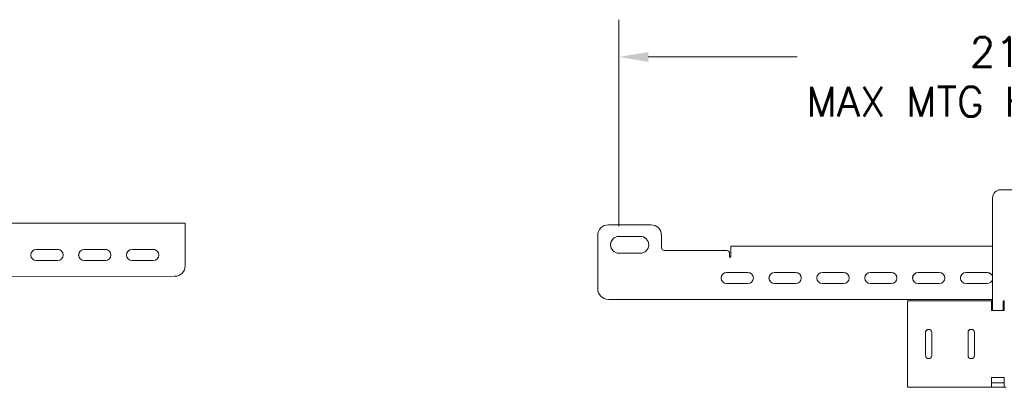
# Model space of a CAD drawing. Header units: inches. Extents: x 7.1 to 93.2, y 4.9 to 57.5.
# Tile 6 of 8: x 62.2 to 82.1, y 49.6 to 57. Entities that reach past the tile are written whole.
import ezdxf

# ---------------------------------------------------------------- set-up
doc = ezdxf.new("R2010")
doc.units = ezdxf.units.IN
doc.header["$LTSCALE"] = 6
doc.header["$MEASUREMENT"] = 0
doc.layers.add('Dimension (ANSI)', color=7, linetype='Continuous', lineweight=5)
doc.layers.add('Visible (ANSI)', color=7, linetype='Continuous', lineweight=5)
doc.styles.add('ROMANS', font='romans.shx')
doc.dimstyles.new('Default (ANSI)', dxfattribs={"dimscale": 6, "dimtxt": 0.1, "dimasz": 0.098425, "dimexe": 0.125, "dimexo": 0.0625, "dimgap": 0.031496, "dimtad": 0, "dimtih": 1, "dimtoh": 1, "dimdec": 3, "dimrnd": 1e-08, "dimzin": 0, "dimdsep": 46, "dimtxsty": 'ROMANS', "dimcen": 0.09, "dimdle": 0.393701, "dimclrd": 256, "dimclre": 256, "dimclrt": 256, "dimadec": 0, "dimazin": 0, "dimtfac": 1, "dimtofl": 0, "dimtmove": 0, "dimatfit": 3, "dimfxl": 1, "dimtolj": 1, "dimtzin": 0, "dimlwd": -1, "dimlwe": -1, "dimarcsym": 0})

# ---------------------------------------------------------------- blocks, each defined once
blk = doc.blocks.new('*D4')
at = {"layer": 'Defpoints', "color": 0, "transparency": 16777216}
for p in [(74.295, 56.282), (74.295, 52.502), (92.775, 52.509)]:
    blk.add_point(p, dxfattribs=at)
at = {"layer": 'Dimension (ANSI)', "transparency": 16777216}
for p, q in [((74.295, 52.877), (74.295, 57.032)), ((92.775, 52.884), (92.775, 57.032)), ((74.886, 56.282), (77.882, 56.282)), ((92.185, 56.282), (89.403, 56.282))]:
    blk.add_line(p, q, dxfattribs=at)
for points in [[(74.886, 56.38), (74.886, 56.183), (74.295, 56.282)], [(92.185, 56.38), (92.185, 56.183), (92.775, 56.282)]]:
    blk.add_solid(points, dxfattribs=at)
at = {"layer": 'Dimension (ANSI)', "transparency": 16777216, "insert": (78.071, 56.682), "char_height": 0.6, "attachment_point": 1, "style": 'ROMANS'}
blk.add_mtext('\\A1;\\Fromans|b0|i0;\\H0.6000;        21.6\\P\\Fromans|b0|i0;\\H0.6000;MAX MTG HOLE SPACING', dxfattribs=at)

msp = doc.modelspace()

# ---------------------------------------------------------------- linework, layer by layer
at = {"layer": 'Visible (ANSI)'}
for p, q in [((85.089, 53.608), (81.982, 53.608)), ((81.821, 53.447), (81.821, 51.204)), ((65.555, 52.939), (61.616, 52.939)), ((65.555, 52.849), (65.555, 52.939)), ((65.555, 52.939), (65.555, 52.939)), ((65.555, 52.849), (65.555, 52.85)), ((74.081, 52.904), (74.938, 52.904)), ((75.09, 52.841), (75.09, 52.841)), ((65.555, 52.082), (65.555, 52.729)), ((65.555, 52.082), (65.555, 52.729)), ((73.866, 51.618), (73.866, 52.69)), ((74.295, 52.672), (74.724, 52.672)), ((74.724, 52.672), (74.295, 52.672)), ((75.152, 52.44), (75.152, 52.689)), ((75.152, 52.689), (75.152, 52.44)), ((62.555, 52.408), (62.984, 52.407)), ((62.984, 52.407), (62.555, 52.407)), ((63.948, 52.407), (63.52, 52.407)), ((63.519, 52.407), (63.948, 52.407)), ((64.912, 52.407), (64.484, 52.407)), ((64.484, 52.407), (64.912, 52.407)), ((75.206, 52.386), (75.494, 52.386)), ((75.642, 52.386), (75.822, 52.386)), ((76.47, 52.386), (75.908, 52.386)), ((81.821, 52.475), (76.551, 52.475)), ((62.984, 52.185), (62.555, 52.185)), ((63.948, 52.185), (63.519, 52.185)), ((64.912, 52.185), (64.484, 52.185)), ((74.724, 52.332), (74.295, 52.332)), ((76.508, 52.37), (76.508, 52.37)), ((76.524, 52.332), (76.524, 52.265)), ((76.524, 52.265), (76.524, 52.332)), ((59.608, 51.868), (65.341, 51.867)), ((65.341, 51.867), (59.608, 51.868)), ((76.892, 51.944), (76.464, 51.944)), ((76.464, 51.944), (76.892, 51.944)), ((77.857, 51.943), (77.428, 51.944)), ((77.428, 51.944), (77.857, 51.944)), ((78.821, 51.943), (78.392, 51.943)), ((78.392, 51.943), (78.821, 51.943)), ((79.785, 51.943), (79.357, 51.943)), ((79.357, 51.943), (79.785, 51.943)), ((80.749, 51.943), (80.321, 51.943)), ((80.321, 51.943), (80.749, 51.943)), ((81.714, 51.943), (81.285, 51.943)), ((81.285, 51.943), (81.714, 51.943)), ((76.892, 51.721), (76.464, 51.721)), ((77.857, 51.721), (77.428, 51.721)), ((78.821, 51.721), (78.392, 51.721)), ((79.785, 51.721), (79.357, 51.721)), ((80.749, 51.72), (80.321, 51.721)), ((81.714, 51.72), (81.285, 51.72)), ((73.929, 51.467), (73.929, 51.467)), ((75.494, 51.404), (74.081, 51.404)), ((74.081, 51.404), (75.494, 51.404)), ((75.759, 51.404), (75.579, 51.404)), ((75.822, 51.404), (75.642, 51.404)), ((75.908, 51.404), (81.821, 51.403)), ((81.821, 51.403), (75.908, 51.404)), ((81.801, 51.376), (80.107, 51.376)), ((81.801, 51.376), (81.801, 51.376)), ((81.801, 51.376), (81.821, 51.376)), ((81.801, 51.376), (81.801, 51.287)), ((81.821, 51.287), (81.801, 51.287)), ((81.801, 51.287), (81.801, 51.287)), ((82.035, 51.204), (82.035, 51.349)), ((82.035, 51.204), (82.035, 51.349)), ((82.055, 51.287), (82.035, 51.287)), ((80.107, 51.166), (80.107, 49.845)), ((82.055, 51.18), (81.801, 51.18)), ((80.471, 50.736), (80.471, 50.275)), ((80.471, 50.275), (80.471, 50.736)), ((80.6, 50.736), (80.599, 50.275)), ((81.328, 50.736), (81.328, 50.275)), ((81.328, 50.275), (81.328, 50.736)), ((81.457, 50.736), (81.457, 50.275)), ((81.801, 49.831), (81.801, 49.831)), ((82.055, 49.831), (81.801, 49.831)), ((81.801, 49.831), (82.055, 49.831)), ((80.107, 49.634), (80.107, 49.635)), ((80.583, 49.634), (80.321, 49.634)), ((81.801, 49.724), (81.801, 49.724)), ((81.801, 49.724), (82.055, 49.724)), ((81.801, 49.635), (81.801, 49.724)), ((81.801, 49.635), (81.801, 49.635)), ((82.055, 49.635), (81.801, 49.635)), ((82.055, 49.635), (82.055, 49.635))]:
    msp.add_line(p, q, dxfattribs=at)
for centre, radius, start, end in [((81.982, 53.447), 0.161, 89.9966, 179.9966), ((74.081, 52.69), 0.214, 89.9966, 179.9966), ((74.938, 52.69), 0.214, 359.9966, 89.9966), ((74.938, 52.689), 0.214, 359.9966, 44.9477), ((74.295, 52.502), 0.17, 89.9966, 269.9966), ((74.295, 52.502), 0.17, 89.9966, 224.9403), ((74.724, 52.502), 0.17, 269.9966, 89.9966), ((74.724, 52.502), 0.17, 44.9551, 89.9966), ((62.555, 52.296), 0.111, 89.9966, 269.9966), ((62.555, 52.296), 0.111, 89.9966, 224.9364), ((62.984, 52.296), 0.111, 269.9966, 89.9966), ((62.984, 52.296), 0.111, 44.959, 89.9966), ((63.52, 52.296), 0.111, 89.9966, 224.9364), ((63.519, 52.296), 0.111, 89.9966, 269.9966), ((63.948, 52.296), 0.111, 44.959, 89.9966), ((63.948, 52.296), 0.111, 269.9966, 89.9966), ((64.484, 52.296), 0.111, 89.9966, 224.9364), ((64.484, 52.296), 0.111, 89.9966, 269.9966), ((64.912, 52.296), 0.111, 44.959, 89.9966), ((64.912, 52.296), 0.111, 269.9966, 89.9966), ((75.206, 52.44), 0.0536, 179.9966, 224.9242), ((75.206, 52.44), 0.0536, 179.9966, 269.9966), ((76.47, 52.332), 0.0536, 359.9966, 89.9966), ((76.47, 52.332), 0.0536, 359.9966, 44.9477), ((76.537, 52.265), 0.0134, 179.9966, 224.8537), ((76.537, 52.265), 0.0134, 179.9966, 359.9966), ((65.341, 52.082), 0.214, 269.9966, 359.9966), ((65.341, 52.082), 0.214, 269.9966, 359.9966), ((76.464, 51.832), 0.111, 89.9966, 224.9364), ((76.464, 51.832), 0.111, 89.9966, 269.9966), ((76.892, 51.832), 0.111, 44.959, 89.9966), ((76.892, 51.832), 0.111, 269.9966, 89.9966), ((77.428, 51.832), 0.111, 89.9966, 224.9364), ((77.428, 51.832), 0.111, 89.9966, 269.9966), ((77.857, 51.832), 0.111, 269.9966, 89.9966), ((77.857, 51.832), 0.111, 44.959, 89.9966), ((78.392, 51.832), 0.111, 89.9966, 224.9364), ((78.392, 51.832), 0.111, 89.9966, 269.9966), ((78.821, 51.832), 0.111, 44.959, 89.9966), ((78.821, 51.832), 0.111, 269.9966, 89.9966), ((79.357, 51.832), 0.111, 89.9966, 224.9364), ((79.357, 51.832), 0.111, 89.9966, 269.9966), ((79.785, 51.832), 0.111, 44.959, 89.9966), ((79.785, 51.832), 0.111, 269.9966, 89.9966), ((80.321, 51.832), 0.111, 89.9966, 224.9364), ((80.321, 51.832), 0.111, 89.9966, 269.9966), ((80.749, 51.832), 0.111, 44.959, 89.9966), ((80.749, 51.832), 0.111, 269.9966, 89.9966), ((81.285, 51.832), 0.111, 89.9966, 224.9364), ((81.285, 51.832), 0.111, 89.9966, 269.9966), ((81.714, 51.832), 0.111, 44.959, 89.9966), ((81.714, 51.832), 0.111, 15.997, 89.9966), ((81.714, 51.832), 0.111, 269.9966, 343.9963), ((74.081, 51.618), 0.214, 179.9966, 269.9966), ((81.928, 51.204), 0.107, 179.9966, 193.3945), ((81.928, 51.204), 0.107, 346.5988, 359.9966), ((81.928, 51.204), 0.107, 346.6159, 359.9966), ((82.062, 51.349), 0.0268, 89.9966, 179.9966), ((82.062, 51.349), 0.0268, 89.9966, 179.9966), ((80.535, 50.736), 0.0643, 44.9673, 179.9966), ((80.535, 50.736), 0.0643, 359.9966, 179.9966), ((81.392, 50.736), 0.0643, 44.9673, 179.9966), ((81.392, 50.736), 0.0643, 359.9966, 179.9966), ((80.535, 50.275), 0.0643, 179.9966, 224.9281), ((80.535, 50.275), 0.0643, 179.9966, 359.9966), ((81.392, 50.275), 0.0643, 179.9966, 224.9281), ((81.392, 50.275), 0.0643, 179.9966, 359.9966)]:
    msp.add_arc(centre, radius, start, end, dxfattribs=at)
for centre, major_axis, ratio, start_param, end_param in [((65.555, 52.729), (0, 0.21), 0.000348, 6.282837, 7.853633), ((65.555, 52.729), (0, 0.121), 0.000348, 6.282837, 7.853633), ((65.448, 52.849), (0.107, 0), 0.000349, 6.245094, 6.283533), ((75.494, 52.386), (0.21, 0), 0.000349, 0.785746, 1.571144), ((75.908, 52.386), (-0.121, 0), 0.000349, 0.785746, 1.571144), ((76.551, 52.265), (0, 0.21), 0.000348, 0, 1.570448), ((74.081, 51.618), (-0.152, -0.151), 1, 0, 0.786253), ((75.494, 51.404), (-0.21, 0), 0.000349, 3.927338, 4.712737), ((75.494, 51.404), (-0.121, 0), 0.000349, 3.927338, 4.712737), ((75.908, 51.404), (0.21, 0), 0.000349, 3.927338, 4.712737), ((75.908, 51.404), (-0.121, 0), 0.000349, 0.785746, 1.571144), ((80.107, 51.166), (0, 0.21), 0.000348, 0, 1.570448), ((81.801, 51.166), (0, 0.21), 0.000348, 6.282837, 7.789716), ((81.801, 51.166), (0, 0.121), 0.000348, 6.282837, 7.742032), ((81.822, 51.286), (0.107, 0), 0.000349, 1.581157, 1.76746), ((82.012, 51.286), (0.107, 0), 0.000349, 1.157385, 1.356365), ((82.055, 51.166), (0, 0.21), 0.000348, 0.086656, 1.506531), ((80.107, 49.844), (0, -0.21), 0.000348, 4.71204, 6.282837), ((81.801, 49.844), (0, -0.121), 0.000348, 4.823381, 6.282837), ((81.801, 49.844), (0, -0.21), 0.000348, 4.775957, 6.282837), ((82.055, 49.844), (0, -0.21), 0.000348, 4.775957, 6.282837), ((80.321, 49.634), (-0.214, 0), 0.000349, 0.000348, 1.571144), ((80.679, 49.634), (0.107, 0), 0.000349, 0.664865, 2.68113), ((80.87, 49.634), (-0.107, 0), 0.000349, 3.806456, 6.142617), ((81.06, 49.634), (-0.107, 0), 0.000349, 3.806456, 6.142617), ((81.251, 49.634), (-0.107, 0), 0.000349, 3.806456, 6.142617), ((81.441, 49.634), (-0.107, 0), 0.000349, 3.806456, 6.142617), ((81.631, 49.634), (-0.107, 0), 0.000349, 3.806456, 6.142617), ((81.822, 49.634), (-0.107, 0), 0.000349, 3.806456, 6.142617), ((82.012, 49.634), (-0.107, 0), 0.000349, 3.806456, 6.142617)]:
    msp.add_ellipse(centre, major_axis=major_axis, ratio=ratio, start_param=start_param, end_param=end_param, dxfattribs=at)

# ---------------------------------------------------------------- dimensions: what is measured, and where the dimension line sits
at = {"layer": 'Dimension (ANSI)'}
dim = msp.add_linear_dim(base=(74.295, 56.282), p1=(92.775, 52.509), p2=(74.295, 52.502), angle=180, text='\\Fromans|b0|i0;\\H0.6000;        <>\\P\\Fromans|b0|i0;\\H0.6000;MAX MTG HOLE SPACING', dimstyle='Default (ANSI)', override={"dimgap": 0.031496, "dimtih": 0, "dimtoh": 0, "dimdec": 1, "dimlfac": 1.166667, "dimtol": 0, "dimlim": 0, "dimtp": 0, "dimtm": 0, "dimtdec": 2, "dimatfit": 1, "dimtvp": -0.25}, dxfattribs=at)
dim.commit()
dim.dimension.update_dxf_attribs({"geometry": '*D4', "text_midpoint": (83.642, 56.282), "dimtype": 160})

doc.saveas('drawing.dxf')
